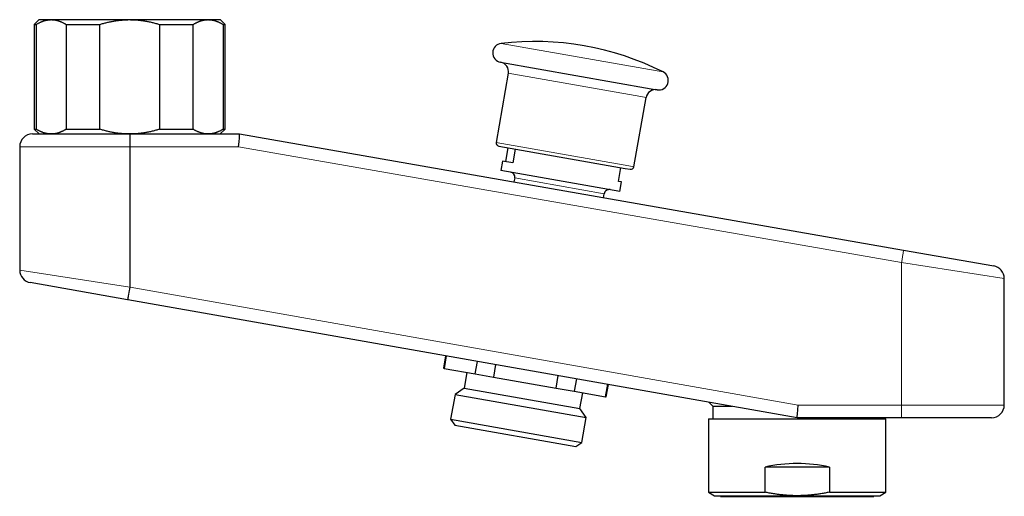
# Model space of a CAD drawing. Header units: millimetres. Extents: x 8 to 552, y 12 to 296.
# Tile 7 of 7: x 397 to 552, y 221 to 296. Entities that reach past the tile are written whole.
import ezdxf

# ---------------------------------------------------------------- set-up
doc = ezdxf.new("R2010")
doc.units = ezdxf.units.MM

msp = doc.modelspace()

# ---------------------------------------------------------------- linework, layer by layer
at = {"color": 7, "linetype": 'Continuous', "lineweight": 30}
for p, q in [((400.11, 296.25), (399.36, 295.5)), ((400.11, 296.25), (402.02, 296.25)), ((402.02, 296.25), (414.36, 296.25)), ((414.36, 296.25), (426.7, 296.25)), ((426.7, 296.25), (428.61, 296.25)), ((429.36, 295.5), (428.61, 296.25)), ((399.36, 295.5), (399.36, 279)), ((399.36, 295.5), (399.68, 295.5)), ((399.68, 279), (399.68, 295.5)), ((404.36, 295.5), (409.67, 295.5)), ((404.36, 295.5), (404.36, 279)), ((409.67, 279), (409.67, 295.5)), ((419.04, 295.5), (419.04, 279)), ((419.04, 295.5), (424.36, 295.5)), ((424.36, 279), (424.36, 295.5)), ((429.04, 295.5), (429.04, 279)), ((429.04, 295.5), (429.36, 295.5)), ((429.36, 279), (429.36, 295.5)), ((472.71, 289.55), (496.41, 285.37)), ((473.92, 287.81), (472, 276.91)), ((496.41, 285.37), (497.33, 285.21)), ((493.67, 273.09), (495.59, 283.99)), ((399.36, 279), (400.11, 278.25)), ((399.36, 279), (399.68, 279)), ((404.36, 279), (409.67, 279)), ((419.04, 279), (424.36, 279)), ((428.61, 278.25), (429.36, 279)), ((429.04, 279), (429.36, 279)), ((399.06, 278.25), (414.36, 278.25)), ((414.36, 278.25), (414.42, 278.25)), ((414.42, 278.25), (431.66, 278.25)), ((431.66, 278.25), (431.66, 278.25)), ((431.66, 278.25), (536.11, 259.96)), ((397.06, 276.25), (397.06, 256.82)), ((472.41, 276.33), (492.32, 272.82)), ((473.51, 273.91), (473.89, 276.07)), ((475.02, 275.87), (474.64, 273.71)), ((473.01, 273.99), (472.75, 272.52)), ((474.64, 273.71), (473.01, 273.99)), ((491.23, 270.78), (491.61, 272.95)), ((492.32, 272.82), (493.09, 272.69)), ((491.46, 269.22), (472.75, 272.52)), ((474.93, 271.32), (474.81, 270.69)), ((491.72, 270.69), (491.23, 270.78)), ((491.46, 269.22), (491.72, 270.69)), ((488.9, 268.22), (489.01, 268.84)), ((536.11, 259.96), (550.29, 257.47)), ((414.01, 252.16), (398.71, 254.85)), ((551.94, 235.58), (551.94, 255.5)), ((414.07, 252.15), (414.01, 252.16)), ((519.34, 233.58), (414.07, 252.15)), ((464.05, 243.33), (463.7, 241.36)), ((464.16, 243.31), (463.81, 241.34)), ((468.73, 240.48), (469.08, 242.45)), ((471.93, 241.94), (471.58, 239.97)), ((463.7, 241.36), (463.81, 241.34)), ((463.81, 241.34), (468.73, 240.48)), ((467.4, 240.71), (466.96, 238.25)), ((468.73, 240.48), (471.58, 239.97)), ((481.43, 238.24), (481.78, 240.21)), ((471.58, 239.97), (481.43, 238.24)), ((484.63, 239.71), (484.28, 237.74)), ((489.2, 236.87), (489.55, 238.84)), ((489.31, 236.85), (489.66, 238.82)), ((465.54, 237.25), (464.85, 233.34)), ((466.96, 238.25), (465.54, 237.25)), ((465.54, 237.25), (486.18, 233.62)), ((466.96, 238.25), (485.18, 235.04)), ((481.43, 238.24), (484.28, 237.74)), ((484.28, 237.74), (489.2, 236.87)), ((485.18, 235.04), (485.62, 237.5)), ((489.2, 236.87), (489.31, 236.85)), ((505.46, 236.03), (506.11, 235.38)), ((486.18, 233.62), (485.18, 235.04)), ((506.11, 235.38), (506.11, 233.38)), ((506.11, 235.38), (509.13, 235.38)), ((464.85, 233.34), (465.5, 232.42)), ((464.85, 233.34), (485.49, 229.7)), ((465.5, 232.42), (484.56, 229.05)), ((485.49, 229.7), (486.18, 233.62)), ((505.41, 233.38), (505.41, 221.85)), ((505.41, 233.38), (533.31, 233.38)), ((519.34, 233.58), (519.34, 233.58)), ((535.76, 233.58), (519.34, 233.58)), ((532.61, 233.38), (532.61, 233.58)), ((533.31, 221.85), (533.31, 233.38)), ((549.94, 233.58), (535.76, 233.58)), ((484.56, 229.05), (485.49, 229.7)), ((514.3, 221.85), (514.3, 225.8)), ((524.42, 225.8), (514.3, 225.8)), ((524.42, 225.8), (524.42, 221.85)), ((505.41, 221.85), (506.36, 221.3)), ((505.41, 221.85), (514.3, 221.85)), ((524.42, 221.85), (533.31, 221.85)), ((532.36, 221.3), (533.31, 221.85)), ((506.36, 221.3), (519.36, 221.3)), ((507.28, 221.3), (507.28, 221.2)), ((507.28, 221.2), (531.44, 221.2)), ((519.36, 221.3), (532.36, 221.3)), ((531.44, 221.2), (531.44, 221.3))]:
    msp.add_line(p, q, dxfattribs=at)
at = {"color": 252, "linetype": 'Continuous', "lineweight": 0}
for p, q in [((472.79, 292.51), (497.32, 288.19)), ((497.32, 288.19), (498.26, 288.02)), ((473.92, 287.81), (494.78, 284.13)), ((494.78, 284.13), (495.59, 283.99)), ((414.36, 276.25), (414.36, 278.25)), ((414.36, 276.25), (397.06, 276.25)), ((414.36, 254.13), (414.36, 276.25)), ((414.43, 276.25), (414.36, 276.25)), ((431.5, 276.25), (414.43, 276.25)), ((414.43, 276.25), (414.43, 254.12)), ((535.78, 257.99), (431.5, 276.25)), ((472, 276.91), (492.86, 273.23)), ((492.86, 273.23), (493.67, 273.09)), ((489.01, 268.84), (474.93, 271.32)), ((535.78, 257.99), (535.78, 235.58)), ((551.94, 255.5), (535.78, 257.99)), ((397.06, 256.82), (414.36, 254.13)), ((414.36, 254.13), (414.01, 252.16)), ((414.36, 254.13), (414.43, 254.11)), ((414.43, 254.12), (519.53, 235.58)), ((519.53, 235.58), (535.78, 235.58)), ((535.78, 235.58), (551.94, 235.58))]:
    msp.add_line(p, q, dxfattribs=at)
at = {"color": 7, "linetype": 'Continuous', "lineweight": 30}
for centre, radius, start, end in [((478.04, 247.82), 45, 63.3003, 96.6997), ((472.97, 291.02), 1.5, 96.6997, 260), ((472.45, 288.07), 1.5, 350, 80), ((497.59, 286.68), 1.5, 260, 63.3003), ((497.07, 283.73), 1.5, 80, 170), ((399.06, 276.25), 2, 90, 180), ((472.5, 276.83), 0.5, 170, 260), ((493.18, 273.18), 0.5, 260, 350), ((474.14, 271.46), 0.8, 350, 80), ((489.8, 268.7), 0.8, 80, 170), ((549.94, 255.5), 2, 0.0031, 80.0681), ((399.06, 256.82), 2, 180.0021, 260), ((549.94, 235.58), 2, 270, 0)]:
    msp.add_arc(centre, radius, start, end, dxfattribs=at)
at = {"color": 252, "linetype": 'Continuous', "lineweight": 0}
for centre, radius, start, end in [((475.32, 269.08), 61.46, 349.6031, 351.465), ((475.12, 235.08), 60.66, 358.5829, 0.4723)]:
    msp.add_arc(centre, radius, start, end, dxfattribs=at)
for centre, major_axis, ratio, start_param, end_param in [((414.42, 276.25), (0, 2), 0.004123, 4.712389, 6.283185), ((414.42, 254.11), (0.35, 1.97), 0.00406, 3.141593, 4.712389), ((171.86, 296.88), (-242.57, 42.77), 0.00812, 3.141593, 3.143024)]:
    msp.add_ellipse(centre, major_axis=major_axis, ratio=ratio, start_param=start_param, end_param=end_param, dxfattribs=at)
at = {"color": 7, "linetype": 'Continuous', "lineweight": 30}
for centre, major_axis, ratio, start_param, end_param in [((431.48, 276.25), (0.17, 2), 0.008183, 4.7131, 6.282474), ((519.52, 235.58), (0.17, 2), 0.008182, 3.142309, 4.713105), ((519.36, 218.3), (13.95, 0), 0.57735, 1.199615, 1.941977)]:
    msp.add_ellipse(centre, major_axis=major_axis, ratio=ratio, start_param=start_param, end_param=end_param, dxfattribs=at)
for points, knots in [([(399.68, 295.5), (399.72, 295.52), (399.82, 295.58), (399.96, 295.66), (400.1, 295.74), (400.24, 295.81), (400.37, 295.87), (400.5, 295.93), (400.62, 295.98), (400.74, 296.02), (400.86, 296.06), (400.98, 296.1), (401.11, 296.13), (401.25, 296.17), (401.41, 296.19), (401.56, 296.22), (401.71, 296.23), (401.84, 296.24), (401.94, 296.25), (401.99, 296.25), (402.02, 296.25)], [0, 0, 0, 0, 0.06156, 0.123133, 0.184709, 0.24628, 0.307838, 0.359378, 0.41092, 0.46246, 0.513564, 0.564672, 0.615776, 0.679382, 0.743008, 0.806641, 0.870266, 0.93387, 0.966935, 1, 1, 1, 1]), ([(402.02, 296.25), (402.07, 296.25), (402.16, 296.24), (402.31, 296.23), (402.46, 296.22), (402.6, 296.2), (402.75, 296.17), (402.89, 296.14), (403.04, 296.1), (403.19, 296.06), (403.33, 296.01), (403.48, 295.95), (403.63, 295.89), (403.78, 295.82), (403.92, 295.75), (404.07, 295.67), (404.21, 295.58), (404.31, 295.53), (404.36, 295.5)], [0, 0, 0, 0, 0.061492, 0.122984, 0.184579, 0.246174, 0.307665, 0.369156, 0.430742, 0.492329, 0.555616, 0.618914, 0.682213, 0.745502, 0.809121, 0.87275, 0.936379, 1, 1, 1, 1]), ([(409.67, 295.5), (409.76, 295.52), (409.95, 295.58), (410.22, 295.66), (410.49, 295.73), (410.77, 295.8), (411.05, 295.87), (411.33, 295.93), (411.6, 295.98), (411.79, 296.02), (411.98, 296.05), (412.17, 296.08), (412.45, 296.12), (412.73, 296.15), (413.02, 296.18), (413.31, 296.21), (413.61, 296.23), (413.91, 296.24), (414.16, 296.25), (414.31, 296.25), (414.36, 296.25)], [0, 0, 0, 0, 0.059758, 0.119523, 0.179288, 0.239044, 0.298811, 0.358586, 0.41836, 0.478125, 0.479132, 0.538654, 0.598186, 0.657718, 0.717239, 0.780005, 0.842786, 0.905566, 0.968332, 1, 1, 1, 1]), ([(414.36, 296.25), (414.46, 296.25), (414.65, 296.24), (414.94, 296.23), (415.24, 296.22), (415.53, 296.2), (415.82, 296.17), (416.12, 296.14), (416.41, 296.1), (416.7, 296.06), (417, 296), (417.29, 295.95), (417.58, 295.89), (417.88, 295.82), (418.17, 295.75), (418.46, 295.67), (418.75, 295.58), (418.95, 295.53), (419.04, 295.5)], [0, 0, 0, 0, 0.061537, 0.123086, 0.184636, 0.246174, 0.308115, 0.370069, 0.432024, 0.493967, 0.557051, 0.620146, 0.683242, 0.746327, 0.80974, 0.873163, 0.936586, 1, 1, 1, 1]), ([(424.36, 295.5), (424.4, 295.52), (424.5, 295.58), (424.64, 295.66), (424.78, 295.74), (424.92, 295.81), (425.06, 295.87), (425.18, 295.93), (425.3, 295.98), (425.43, 296.02), (425.55, 296.06), (425.67, 296.1), (425.8, 296.13), (425.94, 296.17), (426.09, 296.19), (426.24, 296.22), (426.39, 296.23), (426.52, 296.24), (426.62, 296.25), (426.67, 296.25), (426.7, 296.25)], [0, 0, 0, 0, 0.06156, 0.123133, 0.184709, 0.24628, 0.307838, 0.359378, 0.41092, 0.46246, 0.513564, 0.564672, 0.615776, 0.679382, 0.743008, 0.806641, 0.870266, 0.93387, 0.966933, 1, 1, 1, 1]), ([(426.7, 296.25), (426.75, 296.25), (426.85, 296.24), (426.99, 296.23), (427.14, 296.22), (427.28, 296.2), (427.43, 296.17), (427.58, 296.14), (427.73, 296.1), (427.87, 296.05), (428.02, 296), (428.17, 295.95), (428.31, 295.89), (428.46, 295.82), (428.61, 295.75), (428.75, 295.67), (428.9, 295.58), (428.99, 295.53), (429.04, 295.5)], [0, 0, 0, 0, 0.061492, 0.122984, 0.184579, 0.246174, 0.308497, 0.370834, 0.433171, 0.495495, 0.558197, 0.62091, 0.683624, 0.746327, 0.809709, 0.873091, 0.936545, 1, 1, 1, 1]), ([(402.02, 278.25), (401.97, 278.25), (401.87, 278.25), (401.72, 278.26), (401.58, 278.27), (401.43, 278.29), (401.29, 278.32), (401.14, 278.35), (400.99, 278.39), (400.85, 278.43), (400.71, 278.48), (400.56, 278.54), (400.42, 278.6), (400.27, 278.67), (400.12, 278.74), (399.97, 278.82), (399.82, 278.9), (399.72, 278.97), (399.68, 279)], [0, 0, 0, 0, 0.061537, 0.123086, 0.184636, 0.246174, 0.307706, 0.36925, 0.430796, 0.492329, 0.553854, 0.615389, 0.676925, 0.738451, 0.803832, 0.869224, 0.934617, 1, 1, 1, 1]), ([(404.36, 279), (404.31, 278.97), (404.22, 278.91), (404.08, 278.83), (403.94, 278.75), (403.79, 278.68), (403.66, 278.62), (403.53, 278.56), (403.41, 278.52), (403.28, 278.47), (403.15, 278.42), (403.01, 278.38), (402.88, 278.35), (402.74, 278.32), (402.6, 278.29), (402.46, 278.27), (402.32, 278.26), (402.2, 278.25), (402.1, 278.25), (402.04, 278.25), (402.02, 278.25)], [0, 0, 0, 0, 0.06156, 0.123133, 0.184709, 0.24628, 0.307838, 0.359378, 0.41092, 0.462459, 0.521212, 0.579975, 0.638737, 0.697489, 0.756579, 0.81568, 0.874781, 0.93387, 0.966935, 1, 1, 1, 1]), ([(414.36, 278.25), (414.31, 278.25), (414.16, 278.25), (413.92, 278.25), (413.64, 278.26), (413.36, 278.28), (413.07, 278.3), (412.79, 278.33), (412.51, 278.36), (412.23, 278.4), (412.04, 278.43), (411.85, 278.46), (411.66, 278.5), (411.38, 278.55), (411.11, 278.61), (410.83, 278.68), (410.54, 278.75), (410.25, 278.83), (409.96, 278.91), (409.77, 278.97), (409.67, 279)], [0, 0, 0, 0, 0.031668, 0.09132, 0.150985, 0.210649, 0.270302, 0.32995, 0.389609, 0.449269, 0.508918, 0.5104, 0.569671, 0.628952, 0.688232, 0.747505, 0.810623, 0.873751, 0.93688, 1, 1, 1, 1]), ([(419.04, 279), (418.95, 278.97), (418.76, 278.91), (418.48, 278.83), (418.2, 278.75), (417.91, 278.68), (417.62, 278.61), (417.33, 278.55), (417.04, 278.5), (416.75, 278.44), (416.46, 278.4), (416.16, 278.36), (415.86, 278.32), (415.56, 278.3), (415.26, 278.27), (414.96, 278.26), (414.66, 278.25), (414.46, 278.25), (414.36, 278.25)], [0, 0, 0, 0, 0.061654, 0.123316, 0.184977, 0.24663, 0.308571, 0.370522, 0.432472, 0.494412, 0.557393, 0.620386, 0.683378, 0.746358, 0.809761, 0.873179, 0.936597, 1, 1, 1, 1]), ([(426.7, 278.25), (426.65, 278.25), (426.55, 278.25), (426.41, 278.26), (426.26, 278.27), (426.11, 278.29), (425.97, 278.32), (425.82, 278.35), (425.67, 278.39), (425.53, 278.44), (425.38, 278.49), (425.23, 278.54), (425.09, 278.61), (424.94, 278.67), (424.79, 278.75), (424.65, 278.82), (424.5, 278.91), (424.4, 278.97), (424.36, 279)], [0, 0, 0, 0, 0.0615368, 0.1230865, 0.1846364, 0.2461735, 0.3081153, 0.3700694, 0.4320241, 0.4939667, 0.5570508, 0.620146, 0.6832421, 0.7463274, 0.8097404, 0.8731625, 0.9365857, 1, 1, 1, 1]), ([(429.04, 279), (428.99, 278.97), (428.9, 278.91), (428.76, 278.83), (428.62, 278.75), (428.48, 278.68), (428.34, 278.62), (428.21, 278.56), (428.09, 278.52), (427.97, 278.47), (427.85, 278.43), (427.73, 278.39), (427.6, 278.36), (427.46, 278.33), (427.31, 278.3), (427.16, 278.27), (427.01, 278.26), (426.88, 278.25), (426.78, 278.25), (426.72, 278.25), (426.7, 278.25)], [0, 0, 0, 0, 0.06156, 0.123133, 0.184709, 0.24628, 0.307838, 0.359378, 0.41092, 0.46246, 0.513564, 0.564672, 0.615776, 0.679382, 0.743008, 0.806641, 0.870266, 0.93387, 0.966935, 1, 1, 1, 1]), ([(519.36, 221.3), (519.25, 221.3), (519.02, 221.3), (518.68, 221.31), (518.35, 221.32), (518.01, 221.34), (517.69, 221.36), (517.39, 221.39), (517.11, 221.41), (516.83, 221.44), (516.55, 221.48), (516.27, 221.51), (515.97, 221.55), (515.65, 221.6), (515.31, 221.66), (514.97, 221.72), (514.64, 221.78), (514.41, 221.83), (514.3, 221.85)], [0, 0, 0, 0, 0.066213, 0.132436, 0.198663, 0.264887, 0.3311, 0.386469, 0.441841, 0.497211, 0.552196, 0.607183, 0.662168, 0.729729, 0.797297, 0.864868, 0.932438, 1, 1, 1, 1]), ([(524.42, 221.85), (524.31, 221.83), (524.09, 221.78), (523.76, 221.72), (523.43, 221.66), (523.1, 221.61), (522.76, 221.56), (522.43, 221.51), (522.1, 221.47), (521.77, 221.43), (521.46, 221.4), (521.16, 221.37), (520.86, 221.35), (520.56, 221.33), (520.26, 221.32), (519.96, 221.31), (519.66, 221.3), (519.46, 221.3), (519.36, 221.3)], [0, 0, 0, 0, 0.065881, 0.131767, 0.197653, 0.263533, 0.329581, 0.395634, 0.461687, 0.527734, 0.586685, 0.64564, 0.704595, 0.763546, 0.822657, 0.881773, 0.940889, 1, 1, 1, 1])]:
    msp.add_open_spline(points, degree=3, knots=knots, dxfattribs=at)

doc.saveas('drawing.dxf')
